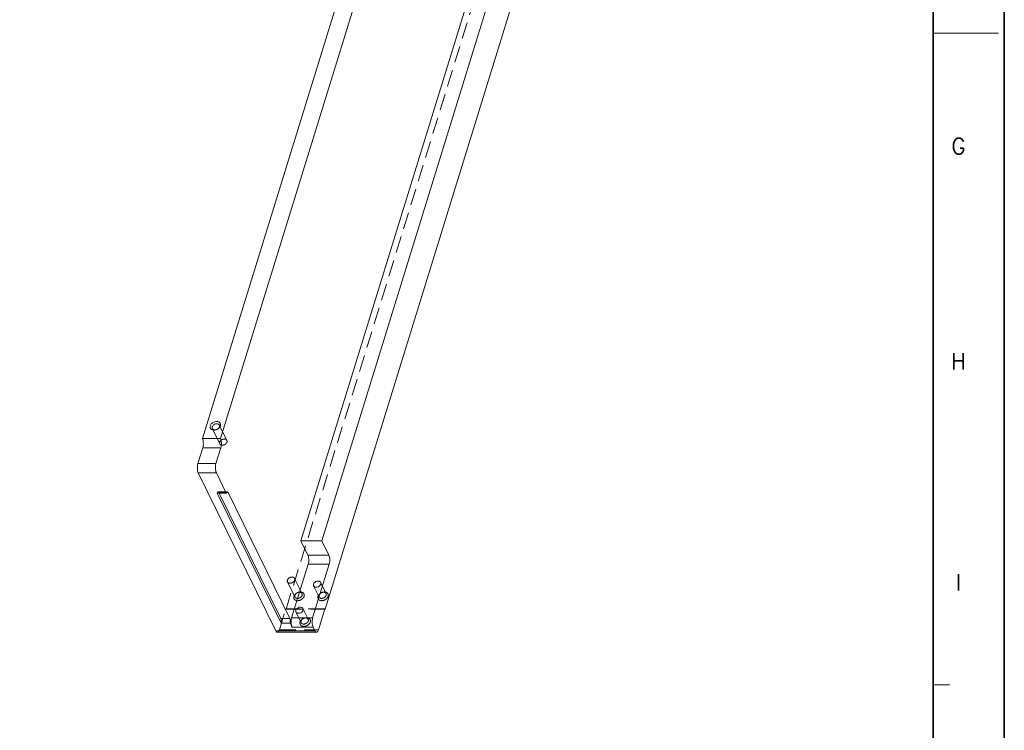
# Model space of a CAD drawing. Header units: millimetres. Extents: x 4497 to 13960, y 12291 to 16372.
# Tile 171 of 217: x 6740 to 7042, y 15728 to 15945. Entities that reach past the tile are written whole.
import ezdxf
from ezdxf.enums import TextEntityAlignment as Align

# ---------------------------------------------------------------- set-up
doc = ezdxf.new("R2010")
doc.units = ezdxf.units.MM
doc.header["$LTSCALE"] = 0.8
doc.linetypes.add('HIDDEN', pattern=[9.525, 6.35, -3.175])
doc.layers.get('0').update_dxf_attribs({"linetype": 'CONTINUOUS', "lineweight": 0})
doc.layers.add('3', color=5, linetype='HIDDEN', lineweight=0)
doc.styles.get("Standard").update_dxf_attribs({"font": 'romans.shx', "width": 0.8, "oblique": 5, "bigfont": 'whgtxt.shx'})

msp = doc.modelspace()

# ---------------------------------------------------------------- linework, layer by layer
at = {"color": 7, "linetype": 'Continuous', "lineweight": 35}
msp.add_line((7020.042, 15542.403), (7020.042, 16340.271), dxfattribs=at)
at = {"lineweight": 15}
for p, q in [((6938.909, 16279.223), (6796.138, 15817.217)), ((6944.435, 16279.223), (6801.665, 15817.217)), ((6955.196, 16203.041), (6826.295, 15785.919)), ((6961.643, 16203.041), (6832.743, 15785.919)), ((6966.219, 16193.717), (6833.736, 15765.002)), ((6801.665, 15817.217), (6796.138, 15817.217)), ((6794.764, 15809.551), (6796.264, 15814.407)), ((6801.791, 15814.407), (6796.264, 15814.407)), ((6800.29, 15809.551), (6801.791, 15814.407)), ((6800.29, 15809.551), (6794.764, 15809.551)), ((6800.416, 15806.741), (6794.889, 15806.741)), ((6794.889, 15806.741), (6818.622, 15758.38)), ((6803.466, 15800.525), (6800.416, 15806.741)), ((6800.703, 15800.525), (6803.466, 15800.525)), ((6800.703, 15800.525), (6820.226, 15760.742)), ((6801.33, 15800.525), (6820.163, 15762.147)), ((6803.551, 15800.686), (6804.013, 15800.686)), ((6822.926, 15762.147), (6804.013, 15800.686)), ((6826.295, 15785.919), (6832.743, 15785.919)), ((6826.295, 15785.919), (6828.431, 15781.568)), ((6834.878, 15781.568), (6832.743, 15785.919)), ((6834.878, 15781.568), (6828.431, 15781.568)), ((6828.556, 15778.758), (6823.473, 15762.308)), ((6835.004, 15778.758), (6828.556, 15778.758)), ((6835.004, 15778.758), (6829.921, 15762.308)), ((6829.921, 15762.308), (6823.473, 15762.308)), ((6833.675, 15765.126), (6831.69, 15758.703)), ((6833.636, 15765.002), (6833.736, 15765.002)), ((6833.736, 15765.002), (6833.675, 15765.126)), ((6822.926, 15762.147), (6820.163, 15762.147)), ((6822.989, 15760.742), (6820.226, 15760.742)), ((6823.599, 15759.498), (6822.989, 15760.742)), ((6830.046, 15759.498), (6823.599, 15759.498)), ((6830.596, 15758.38), (6830.046, 15759.498)), ((6818.622, 15758.38), (6830.596, 15758.38)), ((6819.106, 15757.946), (6831.08, 15757.946))]:
    msp.add_line(p, q, dxfattribs=at)
at = {"color": 7, "linetype": 'Continuous'}
for p, q in [((7020.042, 15941.337), (7039.964, 15941.337)), ((7020.042, 15741.87), (7025.023, 15741.87))]:
    msp.add_line(p, q, dxfattribs=at)
at = {"color": 7, "linetype": 'Continuous', "lineweight": 35}
msp.add_lwpolyline([(7041.788, 16361.337), (5853.788, 16361.337), (5853.788, 15521.337), (7041.788, 15521.337)], close=True, dxfattribs=at)
at = {"lineweight": 15}
for points, knots in [([(6798.546, 15821.134), (6798.633, 15821.415), (6799.016, 15821.947), (6799.845, 15822.414), (6800.76, 15822.533), (6801.325, 15822.281), (6801.498, 15822.088)], [0, 0, 0, 0, 0.2477124, 0.5221146, 0.7819897, 1, 1, 1, 1]), ([(6800.309, 15819.897), (6800.06, 15819.82), (6799.566, 15819.755), (6798.879, 15819.957), (6798.46, 15820.496), (6798.485, 15820.935), (6798.546, 15821.134)], [0, 0, 0, 0, 0.2911999, 0.5442805, 0.7671044, 1, 1, 1, 1]), ([(6799.187, 15820.295), (6799.168, 15820.334), (6799.105, 15820.502), (6799.119, 15820.693), (6799.159, 15820.823)], [0, 0, 0, 0, 0.2414101, 1, 1, 1, 1]), ([(6799.159, 15820.823), (6799.189, 15820.921), (6799.391, 15821.321), (6799.798, 15821.595), (6800.124, 15821.696)], [0, 0, 0, 0, 0.2303388, 1, 1, 1, 1]), ([(6799.98, 15819.883), (6799.814, 15819.882), (6799.495, 15819.937), (6799.25, 15820.166), (6799.187, 15820.295)], [0, 0, 0, 0, 0.5361949, 1, 1, 1, 1]), ([(6801.388, 15820.608), (6801.321, 15820.526), (6801.019, 15820.213), (6800.623, 15819.993), (6800.309, 15819.897)], [0, 0, 0, 0, 0.2432761, 1, 1, 1, 1]), ([(6800.548, 15821.763), (6800.715, 15821.764), (6801.033, 15821.709), (6801.278, 15821.481), (6801.342, 15821.352)], [0, 0, 0, 0, 0.5368086, 1, 1, 1, 1]), ([(6801.37, 15820.823), (6801.36, 15820.791), (6801.31, 15820.658), (6801.234, 15820.536), (6801.166, 15820.452)], [0, 0, 0, 0, 0.2377268, 1, 1, 1, 1]), ([(6801.678, 15821.134), (6801.664, 15821.088), (6801.594, 15820.9), (6801.485, 15820.727), (6801.388, 15820.608)], [0, 0, 0, 0, 0.2377115, 1, 1, 1, 1]), ([(6801.498, 15822.088), (6801.587, 15821.99), (6801.724, 15821.745), (6801.739, 15821.466), (6801.721, 15821.33)], [0, 0, 0, 0, 0.4909484, 1, 1, 1, 1]), ([(6796.264, 15814.407), (6796.41, 15814.879), (6796.473, 15815.639), (6796.364, 15816.585), (6796.23, 15817.03), (6796.138, 15817.217)], [0, 0, 0, 0, 0.518485, 0.7806114, 1, 1, 1, 1]), ([(6801.665, 15817.217), (6801.757, 15817.03), (6801.89, 15816.585), (6801.999, 15815.639), (6801.936, 15814.879), (6801.791, 15814.407)], [0, 0, 0, 0, 0.2193886, 0.481515, 1, 1, 1, 1]), ([(6794.889, 15806.741), (6794.797, 15806.928), (6794.664, 15807.373), (6794.555, 15808.319), (6794.618, 15809.079), (6794.764, 15809.551)], [0, 0, 0, 0, 0.2193886, 0.481515, 1, 1, 1, 1]), ([(6800.29, 15809.551), (6800.144, 15809.079), (6800.082, 15808.319), (6800.191, 15807.373), (6800.324, 15806.928), (6800.416, 15806.741)], [0, 0, 0, 0, 0.518485, 0.7806114, 1, 1, 1, 1]), ([(6803.466, 15800.525), (6803.483, 15800.579), (6803.537, 15800.727), (6803.663, 15800.904), (6803.772, 15800.903)], [0, 0, 0, 0, 0.3410032, 1, 1, 1, 1]), ([(6803.85, 15800.882), (6803.866, 15800.874), (6803.936, 15800.823), (6803.984, 15800.747), (6804.013, 15800.686)], [0, 0, 0, 0, 0.2085015, 1, 1, 1, 1]), ([(6828.556, 15778.758), (6828.702, 15779.23), (6828.765, 15779.99), (6828.656, 15780.936), (6828.523, 15781.381), (6828.431, 15781.568)], [0, 0, 0, 0, 0.518485, 0.7806114, 1, 1, 1, 1]), ([(6834.878, 15781.568), (6834.97, 15781.381), (6835.103, 15780.936), (6835.212, 15779.99), (6835.15, 15779.23), (6835.004, 15778.758)], [0, 0, 0, 0, 0.2193886, 0.481515, 1, 1, 1, 1]), ([(6830.196, 15772.121), (6830.177, 15772.159), (6830.115, 15772.328), (6830.128, 15772.519), (6830.168, 15772.648)], [0, 0, 0, 0, 0.2412896, 1, 1, 1, 1]), ([(6830.168, 15772.648), (6830.235, 15772.865), (6830.544, 15773.268), (6831.189, 15773.594), (6831.801, 15773.61), (6832.185, 15773.414), (6832.311, 15773.259), (6832.351, 15773.176)], [0, 0, 0, 0, 0.2525172, 0.530907, 0.7859928, 0.8971481, 1, 1, 1, 1]), ([(6832.379, 15772.648), (6832.312, 15772.431), (6832.004, 15772.029), (6831.358, 15771.703), (6830.746, 15771.687), (6830.362, 15771.883), (6830.237, 15772.037), (6830.196, 15772.121)], [0, 0, 0, 0, 0.2525172, 0.530907, 0.7859928, 0.8971481, 1, 1, 1, 1]), ([(6832.351, 15773.176), (6832.37, 15773.137), (6832.432, 15772.969), (6832.419, 15772.778), (6832.379, 15772.648)], [0, 0, 0, 0, 0.2412896, 1, 1, 1, 1]), ([(6824.752, 15764.658), (6824.819, 15764.875), (6825.127, 15765.278), (6825.773, 15765.604), (6826.385, 15765.62), (6826.768, 15765.424), (6826.894, 15765.269), (6826.935, 15765.186)], [0, 0, 0, 0, 0.2525172, 0.530907, 0.7859928, 0.8971481, 1, 1, 1, 1]), ([(6826.935, 15765.186), (6826.954, 15765.147), (6827.016, 15764.979), (6827.002, 15764.788), (6826.962, 15764.658)], [0, 0, 0, 0, 0.2412896, 1, 1, 1, 1]), ([(6823.599, 15759.498), (6823.507, 15759.686), (6823.374, 15760.131), (6823.265, 15761.076), (6823.327, 15761.837), (6823.473, 15762.308)], [0, 0, 0, 0, 0.2193886, 0.481515, 1, 1, 1, 1]), ([(6824.779, 15764.131), (6824.761, 15764.169), (6824.698, 15764.338), (6824.712, 15764.529), (6824.752, 15764.658)], [0, 0, 0, 0, 0.2412896, 1, 1, 1, 1]), ([(6826.962, 15764.658), (6826.895, 15764.441), (6826.587, 15764.039), (6825.942, 15763.713), (6825.33, 15763.697), (6824.946, 15763.893), (6824.82, 15764.048), (6824.779, 15764.131)], [0, 0, 0, 0, 0.2525172, 0.530907, 0.7859928, 0.8971481, 1, 1, 1, 1]), ([(6830.046, 15759.498), (6829.954, 15759.686), (6829.821, 15760.131), (6829.712, 15761.076), (6829.775, 15761.837), (6829.921, 15762.308)], [0, 0, 0, 0, 0.2193886, 0.481515, 1, 1, 1, 1]), ([(6820.226, 15760.742), (6820.299, 15760.978), (6820.336, 15761.458), (6820.263, 15761.942), (6820.163, 15762.147)], [0, 0, 0, 0, 0.5196679, 1, 1, 1, 1]), ([(6822.926, 15762.147), (6823.026, 15761.942), (6823.099, 15761.458), (6823.062, 15760.978), (6822.989, 15760.742)], [0, 0, 0, 0, 0.4803321, 1, 1, 1, 1]), ([(6819.107, 15757.946), (6819.062, 15757.946), (6818.837, 15758), (6818.701, 15758.218), (6818.622, 15758.38)], [0, 0, 0, 0, 0.1980938, 1, 1, 1, 1]), ([(6830.596, 15758.38), (6830.627, 15758.315), (6830.731, 15758.127), (6830.93, 15757.946), (6831.08, 15757.946)], [0, 0, 0, 0, 0.3225029, 1, 1, 1, 1]), ([(6831.169, 15757.959), (6831.289, 15757.995), (6831.524, 15758.238), (6831.635, 15758.526), (6831.69, 15758.703)], [0, 0, 0, 0, 0.4030697, 1, 1, 1, 1])]:
    msp.add_open_spline(points, degree=3, knots=knots, dxfattribs=at)
for points in [[(6800.124, 15821.696), (6800.261, 15821.738), (6800.405, 15821.762), (6800.548, 15821.763)], [(6801.342, 15821.352), (6801.372, 15821.291), (6801.392, 15821.224), (6801.401, 15821.157)], [(6801.401, 15821.157), (6801.416, 15821.046), (6801.403, 15820.93), (6801.37, 15820.823)], [(6801.721, 15821.33), (6801.712, 15821.264), (6801.697, 15821.198), (6801.678, 15821.134)], [(6803.772, 15800.903), (6803.799, 15800.903), (6803.827, 15800.895), (6803.85, 15800.882)], [(6831.08, 15757.946), (6831.11, 15757.946), (6831.14, 15757.951), (6831.169, 15757.959)]]:
    msp.add_open_spline(points, degree=3, dxfattribs=at)
at = {"layer": '3'}
for p, q in [((6821.762, 15765.002), (6954.245, 16193.717)), ((6801.475, 15815.632), (6799.187, 15820.295)), ((6803.63, 15816.69), (6801.342, 15821.352)), ((6801.008, 15800.903), (6803.771, 15800.903)), ((6801.25, 15800.686), (6803.551, 15800.686)), ((6801.25, 15800.686), (6801.33, 15800.525)), ((6824.372, 15774.42), (6826.66, 15769.758)), ((6822.218, 15773.363), (6824.506, 15768.701)), ((6830.196, 15772.12), (6831.874, 15768.701)), ((6832.351, 15773.177), (6834.029, 15769.758)), ((6826.934, 15765.187), (6828.551, 15761.892)), ((6819.716, 15758.703), (6821.701, 15765.126)), ((6833.675, 15765.126), (6821.701, 15765.126)), ((6821.762, 15765.002), (6821.701, 15765.126)), ((6821.762, 15765.002), (6833.636, 15765.002)), ((6824.78, 15764.13), (6826.397, 15760.835)), ((6819.716, 15758.703), (6831.69, 15758.703))]:
    msp.add_line(p, q, dxfattribs=at)
msp.add_open_spline([(6800.405, 15819.95), (6800.268, 15819.908), (6800.124, 15819.884), (6799.98, 15819.883)], degree=3, dxfattribs=at)
for points, knots in [([(6801.166, 15820.452), (6801.119, 15820.395), (6800.906, 15820.174), (6800.627, 15820.018), (6800.405, 15819.95)], [0, 0, 0, 0, 0.2432476, 1, 1, 1, 1]), ([(6803.63, 15816.688), (6803.59, 15816.771), (6803.464, 15816.926), (6803.08, 15817.122), (6802.468, 15817.106), (6801.822, 15816.781), (6801.514, 15816.378), (6801.447, 15816.161)], [0, 0, 0, 0, 0.1029001, 0.21399, 0.4690613, 0.747439, 1, 1, 1, 1]), ([(6803.658, 15816.161), (6803.671, 15816.206), (6803.711, 15816.38), (6803.688, 15816.57), (6803.63, 15816.688)], [0, 0, 0, 0, 0.2650894, 1, 1, 1, 1]), ([(6801.447, 15816.161), (6801.433, 15816.116), (6801.394, 15815.942), (6801.417, 15815.752), (6801.474, 15815.634)], [0, 0, 0, 0, 0.2650894, 1, 1, 1, 1]), ([(6801.474, 15815.634), (6801.515, 15815.551), (6801.64, 15815.396), (6802.024, 15815.2), (6802.636, 15815.216), (6803.282, 15815.541), (6803.59, 15815.944), (6803.658, 15816.161)], [0, 0, 0, 0, 0.1029001, 0.21399, 0.4690613, 0.747439, 1, 1, 1, 1]), ([(6801.009, 15800.903), (6800.979, 15800.903), (6800.889, 15800.874), (6800.78, 15800.733), (6800.727, 15800.603), (6800.703, 15800.525)], [0, 0, 0, 0, 0.1766902, 0.5231327, 1, 1, 1, 1]), ([(6801.25, 15800.686), (6801.235, 15800.718), (6801.182, 15800.812), (6801.084, 15800.903), (6801.009, 15800.903)], [0, 0, 0, 0, 0.3207397, 1, 1, 1, 1]), ([(6822.19, 15773.891), (6822.257, 15774.108), (6822.565, 15774.512), (6823.211, 15774.837), (6823.823, 15774.853), (6824.207, 15774.657), (6824.333, 15774.502), (6824.373, 15774.419)], [0, 0, 0, 0, 0.252561, 0.5309387, 0.78601, 0.8970999, 1, 1, 1, 1]), ([(6824.373, 15774.419), (6824.392, 15774.38), (6824.453, 15774.211), (6824.44, 15774.021), (6824.4, 15773.891)], [0, 0, 0, 0, 0.2416436, 1, 1, 1, 1]), ([(6822.217, 15773.364), (6822.198, 15773.403), (6822.137, 15773.572), (6822.15, 15773.762), (6822.19, 15773.891)], [0, 0, 0, 0, 0.2416436, 1, 1, 1, 1]), ([(6824.4, 15773.891), (6824.333, 15773.675), (6824.025, 15773.271), (6823.379, 15772.946), (6822.767, 15772.93), (6822.383, 15773.126), (6822.257, 15773.281), (6822.217, 15773.364)], [0, 0, 0, 0, 0.252561, 0.5309387, 0.78601, 0.8970999, 1, 1, 1, 1]), ([(6824.17, 15768.919), (6824.119, 15768.756), (6824.083, 15768.412), (6824.309, 15767.938), (6824.765, 15767.643), (6825.345, 15767.554), (6825.973, 15767.662), (6826.727, 15768.025), (6827.183, 15768.535), (6827.301, 15768.919)], [0, 0, 0, 0, 0.1115998, 0.2161179, 0.3271197, 0.4529858, 0.5923176, 0.7371348, 1, 1, 1, 1]), ([(6827.301, 15768.919), (6827.352, 15769.081), (6827.388, 15769.425), (6827.161, 15769.9), (6826.706, 15770.195), (6826.126, 15770.283), (6825.498, 15770.175), (6824.743, 15769.812), (6824.288, 15769.302), (6824.17, 15768.919)], [0, 0, 0, 0, 0.1115998, 0.2161179, 0.3271197, 0.4529858, 0.5923176, 0.7371348, 1, 1, 1, 1]), ([(6824.478, 15769.229), (6824.464, 15769.184), (6824.424, 15769.009), (6824.448, 15768.818), (6824.506, 15768.7)], [0, 0, 0, 0, 0.2660715, 1, 1, 1, 1]), ([(6826.66, 15769.759), (6826.576, 15769.928), (6826.197, 15770.204), (6825.499, 15770.172), (6824.852, 15769.849), (6824.545, 15769.446), (6824.478, 15769.229)], [0, 0, 0, 0, 0.2106684, 0.4668372, 0.746461, 1, 1, 1, 1]), ([(6824.506, 15768.7), (6824.589, 15768.531), (6824.969, 15768.255), (6825.667, 15768.288), (6826.314, 15768.609), (6826.621, 15769.013), (6826.688, 15769.229)], [0, 0, 0, 0, 0.210615, 0.4667416, 0.7463501, 1, 1, 1, 1]), ([(6826.688, 15769.229), (6826.702, 15769.275), (6826.742, 15769.45), (6826.718, 15769.641), (6826.66, 15769.759)], [0, 0, 0, 0, 0.2661179, 1, 1, 1, 1]), ([(6831.538, 15768.919), (6831.488, 15768.756), (6831.451, 15768.412), (6831.678, 15767.938), (6832.134, 15767.643), (6832.714, 15767.554), (6833.341, 15767.662), (6834.096, 15768.025), (6834.551, 15768.535), (6834.67, 15768.919)], [0, 0, 0, 0, 0.1115998, 0.2161179, 0.3271197, 0.4529858, 0.5923176, 0.7371348, 1, 1, 1, 1]), ([(6834.67, 15768.919), (6834.72, 15769.081), (6834.756, 15769.425), (6834.53, 15769.9), (6834.074, 15770.195), (6833.494, 15770.283), (6832.867, 15770.175), (6832.112, 15769.812), (6831.657, 15769.302), (6831.538, 15768.919)], [0, 0, 0, 0, 0.1115998, 0.2161179, 0.3271197, 0.4529858, 0.5923176, 0.7371348, 1, 1, 1, 1]), ([(6831.846, 15769.229), (6831.832, 15769.184), (6831.792, 15769.009), (6831.816, 15768.818), (6831.875, 15768.7)], [0, 0, 0, 0, 0.2660715, 1, 1, 1, 1]), ([(6834.028, 15769.759), (6833.945, 15769.928), (6833.565, 15770.204), (6832.867, 15770.172), (6832.221, 15769.849), (6831.913, 15769.446), (6831.846, 15769.229)], [0, 0, 0, 0, 0.2106684, 0.4668372, 0.746461, 1, 1, 1, 1]), ([(6831.875, 15768.7), (6831.958, 15768.531), (6832.338, 15768.255), (6833.035, 15768.288), (6833.683, 15768.609), (6833.99, 15769.013), (6834.057, 15769.229)], [0, 0, 0, 0, 0.210615, 0.4667416, 0.7463501, 1, 1, 1, 1]), ([(6834.057, 15769.229), (6834.071, 15769.275), (6834.111, 15769.45), (6834.086, 15769.641), (6834.028, 15769.759)], [0, 0, 0, 0, 0.2661179, 1, 1, 1, 1]), ([(6826.061, 15761.053), (6826.179, 15761.436), (6826.632, 15761.948), (6827.391, 15762.308), (6828.167, 15762.451), (6828.969, 15762.21), (6829.279, 15761.559), (6829.243, 15761.216), (6829.192, 15761.053)], [0, 0, 0, 0, 0.2642024, 0.4097555, 0.5499206, 0.7827761, 0.887872, 1, 1, 1, 1]), ([(6826.604, 15761.772), (6826.738, 15761.925), (6827.076, 15762.175), (6827.653, 15762.338), (6828.209, 15762.272), (6828.483, 15762.031), (6828.551, 15761.892)], [0, 0, 0, 0, 0.2745451, 0.5491669, 0.7925487, 1, 1, 1, 1]), ([(6829.192, 15761.053), (6829.074, 15760.67), (6828.62, 15760.158), (6827.861, 15759.798), (6827.086, 15759.655), (6826.284, 15759.896), (6825.974, 15760.547), (6826.01, 15760.89), (6826.061, 15761.053)], [0, 0, 0, 0, 0.2642024, 0.4097555, 0.5499206, 0.7827761, 0.887872, 1, 1, 1, 1]), ([(6826.397, 15760.835), (6826.378, 15760.874), (6826.315, 15761.043), (6826.329, 15761.234), (6826.369, 15761.364)], [0, 0, 0, 0, 0.2413023, 1, 1, 1, 1]), ([(6826.369, 15761.364), (6826.38, 15761.399), (6826.436, 15761.547), (6826.525, 15761.681), (6826.604, 15761.772)], [0, 0, 0, 0, 0.2365306, 1, 1, 1, 1]), ([(6828.579, 15761.364), (6828.512, 15761.147), (6828.204, 15760.744), (6827.559, 15760.419), (6826.947, 15760.402), (6826.563, 15760.598), (6826.437, 15760.752), (6826.397, 15760.835)], [0, 0, 0, 0, 0.2524854, 0.5308518, 0.785965, 0.8971422, 1, 1, 1, 1]), ([(6828.551, 15761.892), (6828.57, 15761.854), (6828.633, 15761.685), (6828.619, 15761.494), (6828.579, 15761.364)], [0, 0, 0, 0, 0.2413023, 1, 1, 1, 1]), ([(6819.716, 15758.703), (6819.682, 15758.595), (6819.607, 15758.399), (6819.444, 15758.109), (6819.237, 15757.947), (6819.107, 15757.946)], [0, 0, 0, 0, 0.3353144, 0.6131443, 1, 1, 1, 1])]:
    msp.add_open_spline(points, degree=3, knots=knots, dxfattribs=at)

# ---------------------------------------------------------------- texts
at = {"color": 7, "linetype": 'Continuous', "width": 0.933333}
for s, p in [('G', (7027.767, 15906.764)), ('H', (7027.767, 15840.894)), ('I', (7027.767, 15773.204))]:
    msp.add_text(s, height=4.98, dxfattribs=at).set_placement(p, align=Align.MIDDLE_CENTER)

doc.saveas('drawing.dxf')
